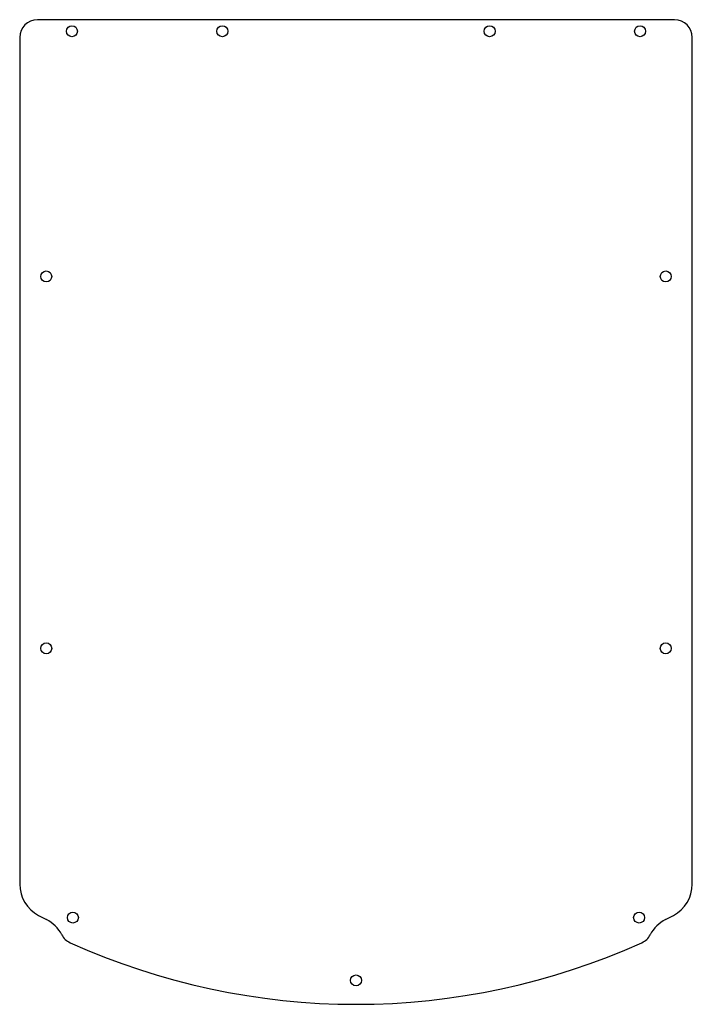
# Model space of a CAD drawing. Header units: millimetres. Extents: x -95 to 95, y -153 to 125.
import ezdxf

# ---------------------------------------------------------------- set-up
doc = ezdxf.new("R2010")
doc.units = ezdxf.units.MM

msp = doc.modelspace()

# ---------------------------------------------------------------- linework, layer by layer
at = {"color": 7, "linetype": 'Continuous', "lineweight": 25}
for p, q in [((90, 125), (-90, 125)), ((-95, 120), (-95, -119.06)), ((95, -119.06), (95, 120))]:
    msp.add_line(p, q, dxfattribs=at)
for centre in [(-80.25, 121.75), (-37.75, 121.75), (37.75, 121.75), (80.25, 121.75), (-87.5, 52.5), (87.5, 52.5), (-87.5, -52.5), (87.5, -52.5), (-79.98, -128.52), (79.98, -128.52), (0, -146.25)]:
    msp.add_circle(centre, 1.55, dxfattribs=at)
for centre, radius, start, end in [((-90, 120), 5, 90, 180), ((90, 120), 5, 0, 90), ((-85, -119.06), 10, 180, 242.3234), ((85, -119.06), 10, 297.6766, 0), ((0, 43), 193, 242.3234, 243.056), ((-91.98, -137.96), 10, 27.4757, 63.056), ((91.98, -137.96), 10, 116.944, 152.5243), ((0, 43), 193, 296.944, 297.6766), ((-78.68, -131.04), 5, 207.4757, 245.675), ((78.68, -131.04), 5, 294.325, 332.5243), ((0, 43), 196, 245.675, 294.325)]:
    msp.add_arc(centre, radius, start, end, dxfattribs=at)

doc.saveas('drawing.dxf')
